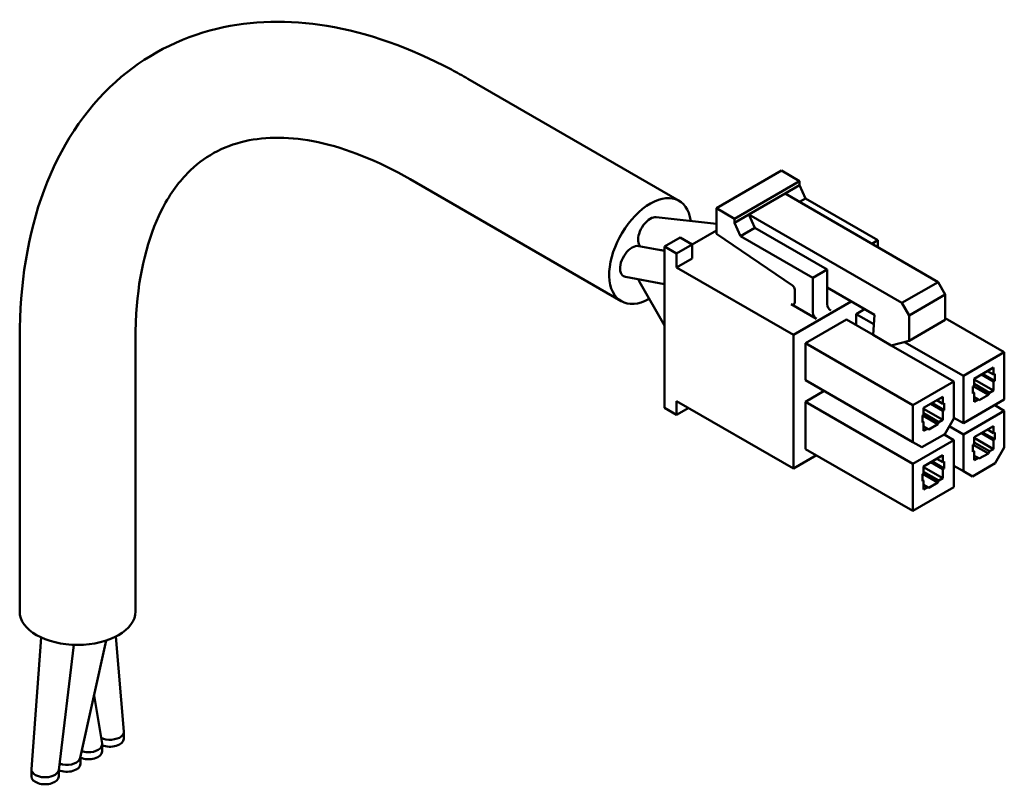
# Model space of a CAD drawing. Header units: millimetres. Extents: x -8092 to -7845, y 366 to 677.
# Tile 1 of 4: x -8092 to -8035, y 366 to 411. Entities that reach past the tile are written whole.
import ezdxf

# ---------------------------------------------------------------- set-up
doc = ezdxf.new("R2010")
doc.units = ezdxf.units.MM
doc.layers.add('可見 (ISO)', color=7, linetype='Continuous', lineweight=50)

msp = doc.modelspace()

# ---------------------------------------------------------------- linework, layer by layer
at = {"layer": '可見 (ISO)'}
for p, q in [((-8066.164, 407.337), (-8053.768, 400.18)), ((-8051.579, 399.747), (-8047.761, 401.951)), ((-8047.761, 401.951), (-8046.7, 401.339)), ((-8069.564, 401.448), (-8057.168, 394.291)), ((-8050.519, 399.134), (-8046.7, 401.339)), ((-8046.7, 401.339), (-8046.7, 401.094)), ((-8049.67, 399.379), (-8047.549, 400.604)), ((-8047.549, 400.604), (-8046.7, 401.094)), ((-8047.549, 400.604), (-8038.568, 395.419)), ((-8046.7, 401.094), (-8046.347, 400.318)), ((-8046.7, 400.114), (-8046.347, 400.318)), ((-8046.347, 400.318), (-8042.104, 397.869)), ((-8051.579, 399.747), (-8050.519, 399.134)), ((-8051.579, 398.238), (-8051.579, 399.747)), ((-8051.579, 398.84), (-8055.107, 399.226)), ((-8050.519, 398.889), (-8049.67, 399.379)), ((-8050.519, 399.134), (-8050.519, 398.889)), ((-8050.519, 398.889), (-8050.165, 398.114)), ((-8049.67, 399.379), (-8040.69, 394.194)), ((-8049.67, 399.379), (-8049.316, 398.603)), ((-8052.993, 397.624), (-8051.579, 398.44)), ((-8047.112, 395.207), (-8051.579, 398.238)), ((-8050.165, 398.114), (-8049.316, 398.603)), ((-8049.316, 398.603), (-8045.074, 396.154)), ((-8053.701, 398.032), (-8054.62, 397.501)), ((-8053.701, 398.032), (-8052.993, 397.624)), ((-8050.165, 398.114), (-8045.922, 395.664)), ((-8042.458, 397.665), (-8042.104, 397.869)), ((-8042.104, 397.869), (-8042.104, 397.46)), ((-8054.62, 397.251), (-8056.14, 397.53)), ((-8054.62, 397.273), (-8054.922, 397.306)), ((-8054.62, 388.03), (-8054.62, 397.501)), ((-8054.62, 397.501), (-8053.913, 397.093)), ((-8052.993, 397.624), (-8053.913, 397.093)), ((-8053.913, 397.093), (-8053.913, 396.276)), ((-8052.993, 396.807), (-8052.993, 397.624)), ((-8053.913, 396.276), (-8052.993, 396.807)), ((-8053.913, 396.276), (-8047.054, 392.316)), ((-8045.922, 395.664), (-8045.074, 396.154)), ((-8045.074, 396.154), (-8045.074, 395.093)), ((-8054.62, 395.295), (-8056.918, 395.717)), ((-8054.62, 392.874), (-8056.1, 395.425)), ((-8045.922, 395.664), (-8045.922, 393.623)), ((-8040.69, 394.194), (-8038.568, 395.419)), ((-8038.568, 395.419), (-8038.144, 394.684)), ((-8046.983, 394.235), (-8046.983, 394.97)), ((-8045.074, 394.113), (-8045.074, 395.093)), ((-8042.294, 393.488), (-8045.074, 395.093)), ((-8047.054, 392.316), (-8043.66, 394.276)), ((-8040.69, 394.194), (-8040.266, 393.46)), ((-8040.266, 393.46), (-8038.144, 394.684)), ((-8038.144, 394.684), (-8038.144, 393.191)), ((-8045.71, 393.255), (-8047.195, 394.113)), ((-8042.882, 393.827), (-8043.377, 393.541)), ((-8043.942, 393.215), (-8046.347, 391.827)), ((-8043.942, 393.215), (-8042.387, 392.316)), ((-8043.377, 393.541), (-8043.377, 392.888)), ((-8043.377, 393.541), (-8042.337, 392.941)), ((-8042.387, 392.316), (-8042.294, 393.488)), ((-8040.266, 393.46), (-8040.266, 391.966)), ((-8040.266, 391.966), (-8038.144, 393.191)), ((-8038.144, 393.296), (-8034.679, 391.296)), ((-8092.477, 376.095), (-8092.477, 392.145)), ((-8085.677, 376.095), (-8085.677, 392.145)), ((-8047.054, 392.316), (-8047.054, 384.478)), ((-8041.325, 391.704), (-8042.387, 392.316)), ((-8040.266, 391.966), (-8041.325, 391.704)), ((-8040.534, 391.9), (-8037.084, 389.908)), ((-8046.347, 391.827), (-8046.347, 389.663)), ((-8046.347, 391.827), (-8040.053, 388.193)), ((-8041.325, 391.704), (-8037.649, 389.581)), ((-8034.679, 391.296), (-8037.084, 389.908)), ((-8034.679, 388.52), (-8034.679, 391.296)), ((-8036.447, 389.745), (-8035.316, 390.398)), ((-8035.669, 390.194), (-8035.316, 389.989)), ((-8035.316, 389.989), (-8035.316, 390.398)), ((-8046.347, 389.663), (-8040.053, 386.029)), ((-8037.649, 389.581), (-8040.053, 388.193)), ((-8037.649, 387.417), (-8037.649, 389.581)), ((-8037.084, 389.908), (-8037.084, 387.132)), ((-8036.447, 389.745), (-8036.447, 389.336)), ((-8035.316, 389.05), (-8036.447, 389.704)), ((-8036.023, 389.989), (-8035.316, 389.581)), ((-8035.245, 389.622), (-8035.952, 390.03)), ((-8035.245, 390.03), (-8035.316, 389.989)), ((-8035.316, 389.581), (-8035.245, 389.622)), ((-8035.316, 389.05), (-8035.316, 389.581)), ((-8035.245, 389.622), (-8035.245, 390.03)), ((-8045.251, 389.03), (-8046.347, 388.397)), ((-8036.447, 389.336), (-8036.518, 389.295)), ((-8036.518, 389.295), (-8036.518, 388.887)), ((-8035.616, 388.795), (-8036.5, 389.306)), ((-8035.546, 388.918), (-8036.447, 389.438)), ((-8035.546, 388.918), (-8035.316, 389.05)), ((-8053.913, 388.438), (-8053.913, 387.622)), ((-8047.054, 384.478), (-8053.913, 388.438)), ((-8039.417, 388.03), (-8038.286, 388.683)), ((-8038.639, 388.479), (-8038.286, 388.275)), ((-8038.286, 388.275), (-8038.286, 388.683)), ((-8037.084, 387.132), (-8034.679, 388.52)), ((-8036.518, 388.969), (-8036.447, 388.928)), ((-8036.518, 388.887), (-8036.447, 388.928)), ((-8036.447, 388.928), (-8036.447, 388.397)), ((-8036.217, 388.53), (-8036.447, 388.663)), ((-8036.447, 388.397), (-8036.217, 388.53)), ((-8036.217, 388.53), (-8036.147, 388.489)), ((-8036.147, 388.489), (-8035.616, 388.795)), ((-8035.616, 388.795), (-8035.546, 388.918)), ((-8053.913, 387.622), (-8054.62, 388.03)), ((-8053.913, 387.622), (-8053.206, 388.03)), ((-8046.347, 388.397), (-8046.347, 385.621)), ((-8046.347, 388.397), (-8040.053, 384.764)), ((-8040.053, 388.193), (-8040.053, 386.029)), ((-8039.417, 388.03), (-8039.417, 387.622)), ((-8038.286, 387.336), (-8039.417, 387.989)), ((-8038.993, 388.275), (-8038.286, 387.867)), ((-8038.215, 387.907), (-8038.922, 388.316)), ((-8038.215, 388.316), (-8038.286, 388.275)), ((-8038.286, 387.867), (-8038.215, 387.907)), ((-8038.286, 387.336), (-8038.286, 387.867)), ((-8038.215, 387.907), (-8038.215, 388.316)), ((-8034.679, 387.867), (-8037.084, 386.479)), ((-8035.245, 388.193), (-8034.679, 387.867)), ((-8034.679, 385.703), (-8034.679, 387.867)), ((-8039.417, 387.622), (-8039.488, 387.581)), ((-8039.488, 387.581), (-8039.488, 387.173)), ((-8039.488, 387.254), (-8039.417, 387.213)), ((-8038.586, 387.081), (-8039.47, 387.591)), ((-8038.515, 387.203), (-8039.417, 387.724)), ((-8038.515, 387.203), (-8038.286, 387.336)), ((-8038.18, 386.499), (-8037.649, 387.417)), ((-8037.649, 387.458), (-8037.084, 387.132)), ((-8039.488, 387.173), (-8039.417, 387.213)), ((-8039.417, 387.213), (-8039.417, 386.683)), ((-8039.187, 386.815), (-8039.417, 386.948)), ((-8039.417, 386.683), (-8039.187, 386.815)), ((-8039.187, 386.815), (-8039.116, 386.774)), ((-8039.116, 386.774), (-8038.586, 387.081)), ((-8038.586, 387.081), (-8038.515, 387.203)), ((-8037.914, 386.958), (-8037.084, 386.479)), ((-8036.447, 386.315), (-8035.316, 386.968)), ((-8035.669, 386.764), (-8035.316, 386.56)), ((-8035.316, 386.56), (-8035.316, 386.968)), ((-8037.649, 386.152), (-8040.053, 384.764)), ((-8039.523, 385.723), (-8038.18, 386.499)), ((-8038.215, 386.479), (-8037.649, 386.152)), ((-8037.649, 383.376), (-8037.649, 386.152)), ((-8037.084, 386.479), (-8037.084, 384.315)), ((-8036.447, 386.315), (-8036.447, 385.907)), ((-8035.316, 385.621), (-8036.447, 386.274)), ((-8036.023, 386.56), (-8035.316, 386.152)), ((-8035.245, 386.193), (-8035.952, 386.601)), ((-8035.245, 386.601), (-8035.316, 386.56)), ((-8035.316, 386.152), (-8035.245, 386.193)), ((-8035.316, 385.621), (-8035.316, 386.152)), ((-8035.245, 386.193), (-8035.245, 386.601)), ((-8046.347, 385.621), (-8040.053, 381.988)), ((-8040.053, 386.029), (-8039.523, 385.723)), ((-8036.447, 385.907), (-8036.518, 385.866)), ((-8036.518, 385.866), (-8036.518, 385.458)), ((-8036.518, 385.54), (-8036.447, 385.499)), ((-8035.616, 385.366), (-8036.5, 385.876)), ((-8035.546, 385.489), (-8036.447, 386.009)), ((-8035.546, 385.489), (-8035.316, 385.621)), ((-8035.21, 384.784), (-8034.679, 385.703)), ((-8047.054, 384.478), (-8045.71, 385.254)), ((-8039.417, 384.601), (-8038.286, 385.254)), ((-8038.639, 385.05), (-8038.286, 384.846)), ((-8038.286, 384.846), (-8038.286, 385.254)), ((-8036.518, 385.458), (-8036.447, 385.499)), ((-8036.447, 385.499), (-8036.447, 384.968)), ((-8036.217, 385.101), (-8036.447, 385.233)), ((-8036.447, 384.968), (-8036.217, 385.101)), ((-8036.217, 385.101), (-8036.147, 385.06)), ((-8036.147, 385.06), (-8035.616, 385.366)), ((-8035.616, 385.366), (-8035.546, 385.489)), ((-8040.053, 384.764), (-8040.053, 381.988)), ((-8039.417, 384.601), (-8039.417, 384.192)), ((-8038.286, 383.907), (-8039.417, 384.56)), ((-8038.993, 384.846), (-8038.286, 384.437)), ((-8038.215, 384.478), (-8038.922, 384.886)), ((-8038.215, 384.886), (-8038.286, 384.846)), ((-8038.286, 384.437), (-8038.215, 384.478)), ((-8038.286, 383.907), (-8038.286, 384.437)), ((-8038.215, 384.478), (-8038.215, 384.886)), ((-8037.649, 384.641), (-8037.084, 384.315)), ((-8036.553, 384.009), (-8035.21, 384.784)), ((-8039.417, 384.192), (-8039.488, 384.152)), ((-8039.488, 384.152), (-8039.488, 383.743)), ((-8039.488, 383.825), (-8039.417, 383.784)), ((-8039.488, 383.743), (-8039.417, 383.784)), ((-8038.586, 383.651), (-8039.47, 384.162)), ((-8038.515, 383.774), (-8039.417, 384.294)), ((-8039.417, 383.784), (-8039.417, 383.253)), ((-8038.515, 383.774), (-8038.286, 383.907)), ((-8037.084, 384.315), (-8036.553, 384.009)), ((-8040.053, 381.988), (-8037.649, 383.376)), ((-8039.187, 383.386), (-8039.417, 383.519)), ((-8039.417, 383.253), (-8039.187, 383.386)), ((-8039.187, 383.386), (-8039.116, 383.345)), ((-8039.116, 383.345), (-8038.586, 383.651)), ((-8038.586, 383.651), (-8038.515, 383.774)), ((-8091.785, 366.848), (-8091.207, 374.565)), ((-8086.839, 374.618), (-8086.369, 369.055)), ((-8089.298, 374.136), (-8090.188, 366.796)), ((-8087.392, 374.39), (-8088.92, 367.504)), ((-8088.108, 371.163), (-8087.644, 368.341)), ((-8086.368, 369.033), (-8086.368, 368.624)), ((-8087.641, 368.298), (-8087.641, 367.889)), ((-8088.913, 367.533), (-8088.913, 367.155)), ((-8091.786, 366.828), (-8091.786, 366.42)), ((-8090.186, 366.812), (-8090.186, 366.42))]:
    msp.add_line(p, q, dxfattribs=at)
for centre, major_axis, start_param, end_param in [((-8055.468, 397.236), (-1.7, -2.944), 2.499279, 7.046029), ((-8047.124, 395.052), (-0.1, 0.173), 3.926991, 5.410521), ((-8047.195, 394.358), (0.15, -0.26), 5.497787, 7.068583), ((-8045.71, 393.5), (0.15, -0.26), 3.926991, 5.497787), ((-8044.862, 393.99), (-0.15, 0.26), 0.785398, 2.356194), ((-8089.077, 376.095), (3.4, 0), 3.141593, 6.283185), ((-8087.168, 369.033), (0.8, 0), 3.982508, 5.665235), ((-8087.168, 369.033), (0.8, 0), 5.665235, 6.331914), ((-8088.441, 368.298), (0.8, 0), 4.649725, 6.377833), ((-8087.168, 368.624), (0.8, 0), 4.080103, 6.283185), ((-8088.441, 367.889), (0.8, 0), 4.080103, 6.283185), ((-8088.441, 368.298), (0.8, 0), 4.19958, 4.649725), ((-8089.713, 367.155), (0.8, 0), 4.080103, 6.283185), ((-8089.713, 367.563), (0.8, 0), 4.146371, 4.399069), ((-8089.713, 367.563), (0.8, 0), 4.399069, 6.155769), ((-8090.986, 366.828), (-0.8, 0), 6.239963, 7.068583), ((-8090.986, 366.828), (0.8, 0), 3.926991, 5.330339), ((-8090.986, 366.828), (0.8, 0), 5.330339, 6.213321), ((-8090.986, 366.42), (-0.8, 0), 0, 3.141593)]:
    msp.add_ellipse(centre, major_axis=major_axis, ratio=0.57735, start_param=start_param, end_param=end_param, dxfattribs=at)
for points, knots in [([(-8092.477, 392.145), (-8092.477, 395.269), (-8092.006, 398.228), (-8090.117, 403.301), (-8088.686, 405.512), (-8085.165, 408.674), (-8083.106, 409.748), (-8078.863, 410.763), (-8076.661, 410.804), (-8072.039, 410.043), (-8069.559, 409.16), (-8066.813, 407.704), (-8066.488, 407.524), (-8066.164, 407.337)], [0, 0, 0, 0, 1.108362, 1.108362, 2.184423, 2.184423, 3.160815, 3.160815, 4.065707, 4.065707, 5.052847, 5.052847, 5.185693, 5.185693, 5.185693, 5.185693]), ([(-8069.564, 401.448), (-8071.446, 402.535), (-8073.304, 403.265), (-8076.577, 403.962), (-8078.026, 403.956), (-8080.574, 403.378), (-8081.672, 402.765), (-8083.198, 401.213), (-8083.723, 400.481), (-8084.951, 398.043), (-8085.489, 395.963), (-8085.663, 393.108), (-8085.677, 392.632), (-8085.677, 392.145)], [0, 0, 0, 0, 0.836567, 0.836567, 1.656615, 1.656615, 2.56163, 2.56163, 3.112633, 3.112633, 4.080317, 4.080317, 4.267644, 4.267644, 4.267644, 4.267644]), ([(-8056.047, 397.513), (-8056.181, 397.66), (-8056.212, 397.946), (-8056.015, 398.609), (-8055.746, 398.972), (-8055.342, 399.205), (-8055.216, 399.237), (-8055.107, 399.226)], [0.4026423, 0.4026423, 0.4026423, 0.4026423, 0.5625, 0.5625, 0.75, 0.75, 0.8353971, 0.8353971, 0.8353971, 0.8353971]), ([(-8056.918, 395.719), (-8056.958, 395.725), (-8056.995, 395.738), (-8057.225, 395.871), (-8057.289, 396.201), (-8057.076, 396.916), (-8056.807, 397.28), (-8056.392, 397.519), (-8056.255, 397.55), (-8056.14, 397.529)], [0.3427459, 0.3427459, 0.3427459, 0.3427459, 0.375, 0.375, 0.5625, 0.5625, 0.75, 0.75, 0.8427459, 0.8427459, 0.8427459, 0.8427459])]:
    msp.add_open_spline(points, degree=3, knots=knots, dxfattribs=at)
msp.add_open_spline([(-8056.098, 395.426), (-8056.123, 395.471), (-8056.142, 395.523), (-8056.155, 395.58)], degree=3, dxfattribs=at)

doc.saveas('drawing.dxf')
